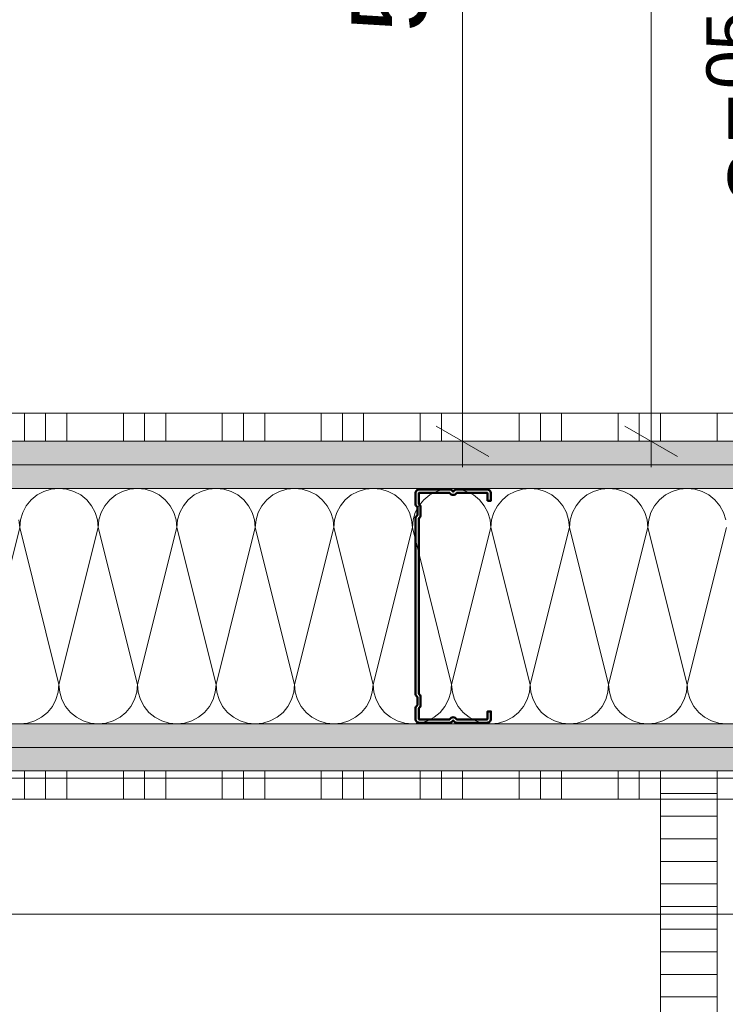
# Model space of a CAD drawing. Header units: metres. Extents: x -3.5 to 65.3, y -10.9 to 16.7.
# Tile 155 of 184: x 45.125 to 45.499, y 3.596 to 4.119. Entities that reach past the tile are written whole.
import ezdxf

# ---------------------------------------------------------------- set-up
doc = ezdxf.new("R2010")
doc.units = ezdxf.units.M
doc.header["$MEASUREMENT"] = 0
doc.linetypes.add('Wipeout_Contour', pattern=[1, 0, -1])
for name, color, linetype in [('102 - Bemaßung_ Beschriftung.Detail_ Ausschnitt', 7, 'Continuous'), ('654 - Abdeckung.Wand Belag', 7, 'Continuous'), ('660 - Unterkonstruktion.Trockenbau', 7, 'Continuous'), ('Neubau_606 - Struktur.Wand Innen Ausbau', 7, 'Continuous'), ('Neubau_650 - Abdeckung.Fußboden Aufbau', 7, 'Continuous'), ('Neubau_702 - Einrichtung.Möbel Sanitär', 7, 'Continuous')]:
    doc.layers.add(name, color=color, linetype=linetype)
doc.styles.add('ERSTELLTER_STIL_1', font='txt')
doc.dimstyles.new('ERSTELLTER_STIL__1', dxfattribs={"dimtxt": 0.04, "dimasz": 0.02128, "dimexe": 0.18, "dimexo": 0.0625, "dimgap": 0, "dimtad": 1, "dimzin": 0, "dimdsep": 46, "dimtxsty": 'ERSTELLTER_STIL_1', "dimblk": 'ARROWHEAD_2', "dimblk1": 'ARROWHEAD_2', "dimblk2": 'ARROWHEAD_2', "dimcen": 0.09, "dimse1": 1, "dimse2": 1, "dimclrd": 7, "dimclre": 7, "dimclrt": 7, "dimazin": 0, "dimtfac": 1, "dimtdec": 4, "dimtmove": 0, "dimatfit": 3, "dimfxl": 1, "dimtolj": 1, "dimtzin": 0, "dimarcsym": 0})
doc.dimstyles.new('ERSTELLTER_STIL__5', dxfattribs={"dimtxt": 0.04, "dimasz": 0.02128, "dimexe": 0.18, "dimexo": 0.0625, "dimgap": 0, "dimtad": 1, "dimtih": 1, "dimtoh": 1, "dimzin": 0, "dimdsep": 46, "dimtxsty": 'ERSTELLTER_STIL_1', "dimblk": 'ARROWHEAD_2', "dimblk1": 'ARROWHEAD_2', "dimblk2": 'ARROWHEAD_2', "dimcen": 0.09, "dimclrd": 7, "dimclre": 7, "dimclrt": 7, "dimazin": 0, "dimtfac": 1, "dimtdec": 4, "dimtmove": 0, "dimatfit": 3, "dimfxl": 1, "dimtolj": 1, "dimtzin": 0, "dimarcsym": 0})
pattern_1 = [(45, (0, 0), (-0.0070710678, 0.0070710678), [0, -0.01])]

# ---------------------------------------------------------------- blocks, each defined once
blk = doc.blocks.new('*X1')
at = {"layer": 'Neubau_606 - Struktur.Wand Innen Ausbau', "color": 7, "linetype": 'Continuous', "lineweight": 5}
for p, q in [((45.13786, 3.86841), (45.13426, 3.86649)), ((45.14177, 3.8696), (45.13786, 3.86841)), ((45.14584, 3.87), (45.14177, 3.8696)), ((45.1499, 3.8696), (45.14584, 3.87)), ((45.15381, 3.86841), (45.1499, 3.8696)), ((45.15741, 3.86649), (45.15381, 3.86841)), ((45.17953, 3.86841), (45.17593, 3.86649)), ((45.18344, 3.8696), (45.17953, 3.86841)), ((45.1875, 3.87), (45.18344, 3.8696)), ((45.19157, 3.8696), (45.1875, 3.87)), ((45.19547, 3.86841), (45.19157, 3.8696)), ((45.19908, 3.86649), (45.19547, 3.86841)), ((45.2212, 3.86841), (45.21759, 3.86649)), ((45.2251, 3.8696), (45.2212, 3.86841)), ((45.22917, 3.87), (45.2251, 3.8696)), ((45.23323, 3.8696), (45.22917, 3.87)), ((45.23714, 3.86841), (45.23323, 3.8696)), ((45.24074, 3.86649), (45.23714, 3.86841)), ((45.26286, 3.86841), (45.25926, 3.86649)), ((45.26677, 3.8696), (45.26286, 3.86841)), ((45.27084, 3.87), (45.26677, 3.8696)), ((45.2749, 3.8696), (45.27084, 3.87)), ((45.27881, 3.86841), (45.2749, 3.8696)), ((45.28241, 3.86649), (45.27881, 3.86841)), ((45.30453, 3.86841), (45.30093, 3.86649)), ((45.30844, 3.8696), (45.30453, 3.86841)), ((45.3125, 3.87), (45.30844, 3.8696)), ((45.31657, 3.8696), (45.3125, 3.87)), ((45.32047, 3.86841), (45.31657, 3.8696)), ((45.32408, 3.86649), (45.32047, 3.86841)), ((45.3462, 3.86841), (45.34259, 3.86649)), ((45.3501, 3.8696), (45.3462, 3.86841)), ((45.35417, 3.87), (45.3501, 3.8696)), ((45.35823, 3.8696), (45.35417, 3.87)), ((45.36214, 3.86841), (45.35823, 3.8696)), ((45.36574, 3.86649), (45.36214, 3.86841)), ((45.38786, 3.86841), (45.38426, 3.86649)), ((45.39177, 3.8696), (45.38786, 3.86841)), ((45.39584, 3.87), (45.39177, 3.8696)), ((45.3999, 3.8696), (45.39584, 3.87)), ((45.40381, 3.86841), (45.3999, 3.8696)), ((45.40741, 3.86649), (45.40381, 3.86841)), ((45.42953, 3.86841), (45.42593, 3.86649)), ((45.43344, 3.8696), (45.42953, 3.86841)), ((45.4375, 3.87), (45.43344, 3.8696)), ((45.44157, 3.8696), (45.4375, 3.87)), ((45.44547, 3.86841), (45.44157, 3.8696)), ((45.44908, 3.86649), (45.44547, 3.86841)), ((45.4712, 3.86841), (45.46759, 3.86649)), ((45.4751, 3.8696), (45.4712, 3.86841)), ((45.47917, 3.87), (45.4751, 3.8696)), ((45.48323, 3.8696), (45.47917, 3.87)), ((45.48714, 3.86841), (45.48323, 3.8696)), ((45.49074, 3.86649), (45.48714, 3.86841)), ((45.1311, 3.8639), (45.12851, 3.86074)), ((45.13426, 3.86649), (45.1311, 3.8639)), ((45.16057, 3.8639), (45.15741, 3.86649)), ((45.16316, 3.86074), (45.16057, 3.8639)), ((45.17277, 3.8639), (45.17018, 3.86074)), ((45.17593, 3.86649), (45.17277, 3.8639)), ((45.20223, 3.8639), (45.19908, 3.86649)), ((45.20482, 3.86074), (45.20223, 3.8639)), ((45.21444, 3.8639), (45.21185, 3.86074)), ((45.21759, 3.86649), (45.21444, 3.8639)), ((45.2439, 3.8639), (45.24074, 3.86649)), ((45.24649, 3.86074), (45.2439, 3.8639)), ((45.2561, 3.8639), (45.25351, 3.86074)), ((45.25926, 3.86649), (45.2561, 3.8639)), ((45.28557, 3.8639), (45.28241, 3.86649)), ((45.28816, 3.86074), (45.28557, 3.8639)), ((45.29777, 3.8639), (45.29518, 3.86074)), ((45.30093, 3.86649), (45.29777, 3.8639)), ((45.32723, 3.8639), (45.32408, 3.86649)), ((45.32982, 3.86074), (45.32723, 3.8639)), ((45.33944, 3.8639), (45.33685, 3.86074)), ((45.34259, 3.86649), (45.33944, 3.8639)), ((45.3689, 3.8639), (45.36574, 3.86649)), ((45.37149, 3.86074), (45.3689, 3.8639)), ((45.3811, 3.8639), (45.37851, 3.86074)), ((45.38426, 3.86649), (45.3811, 3.8639)), ((45.41057, 3.8639), (45.40741, 3.86649)), ((45.41316, 3.86074), (45.41057, 3.8639)), ((45.42277, 3.8639), (45.42018, 3.86074)), ((45.42593, 3.86649), (45.42277, 3.8639)), ((45.45223, 3.8639), (45.44908, 3.86649)), ((45.45482, 3.86074), (45.45223, 3.8639)), ((45.46444, 3.8639), (45.46185, 3.86074)), ((45.46759, 3.86649), (45.46444, 3.8639)), ((45.4939, 3.8639), (45.49074, 3.86649)), ((45.49649, 3.86074), (45.4939, 3.8639)), ((45.12851, 3.86074), (45.12659, 3.85714)), ((45.16508, 3.85714), (45.16316, 3.86074)), ((45.17018, 3.86074), (45.16825, 3.85714)), ((45.20675, 3.85714), (45.20482, 3.86074)), ((45.21185, 3.86074), (45.20992, 3.85714)), ((45.24842, 3.85714), (45.24649, 3.86074)), ((45.25351, 3.86074), (45.25159, 3.85714)), ((45.29008, 3.85714), (45.28816, 3.86074)), ((45.29518, 3.86074), (45.29325, 3.85714)), ((45.33175, 3.85714), (45.32982, 3.86074)), ((45.33685, 3.86074), (45.33492, 3.85714)), ((45.37342, 3.85714), (45.37149, 3.86074)), ((45.37851, 3.86074), (45.37659, 3.85714)), ((45.41508, 3.85714), (45.41316, 3.86074)), ((45.42018, 3.86074), (45.41825, 3.85714)), ((45.45675, 3.85714), (45.45482, 3.86074)), ((45.46185, 3.86074), (45.45992, 3.85714)), ((45.49842, 3.85714), (45.49649, 3.86074)), ((45.125, 3.84916), (45.1246, 3.85323)), ((45.1254, 3.85323), (45.125, 3.84916)), ((45.12659, 3.85714), (45.1254, 3.85323)), ((45.16627, 3.85323), (45.16508, 3.85714)), ((45.16667, 3.84916), (45.16627, 3.85323)), ((45.16707, 3.85323), (45.16667, 3.84916)), ((45.16825, 3.85714), (45.16707, 3.85323)), ((45.20794, 3.85323), (45.20675, 3.85714)), ((45.20834, 3.84916), (45.20794, 3.85323)), ((45.20874, 3.85323), (45.20834, 3.84916)), ((45.20992, 3.85714), (45.20874, 3.85323)), ((45.2496, 3.85323), (45.24842, 3.85714)), ((45.25, 3.84916), (45.2496, 3.85323)), ((45.2504, 3.85323), (45.25, 3.84916)), ((45.25159, 3.85714), (45.2504, 3.85323)), ((45.29127, 3.85323), (45.29008, 3.85714)), ((45.29167, 3.84916), (45.29127, 3.85323)), ((45.29207, 3.85323), (45.29167, 3.84916)), ((45.29325, 3.85714), (45.29207, 3.85323)), ((45.33294, 3.85323), (45.33175, 3.85714)), ((45.33334, 3.84916), (45.33294, 3.85323)), ((45.33374, 3.85323), (45.33334, 3.84916)), ((45.33492, 3.85714), (45.33374, 3.85323)), ((45.3746, 3.85323), (45.37342, 3.85714)), ((45.375, 3.84916), (45.3746, 3.85323)), ((45.3754, 3.85323), (45.375, 3.84916)), ((45.37659, 3.85714), (45.3754, 3.85323)), ((45.41627, 3.85323), (45.41508, 3.85714)), ((45.41667, 3.84916), (45.41627, 3.85323)), ((45.41707, 3.85323), (45.41667, 3.84916)), ((45.41825, 3.85714), (45.41707, 3.85323)), ((45.45794, 3.85323), (45.45675, 3.85714)), ((45.45834, 3.84916), (45.45794, 3.85323)), ((45.45874, 3.85323), (45.45834, 3.84916)), ((45.45992, 3.85714), (45.45874, 3.85323)), ((45.4996, 3.85323), (45.49842, 3.85714)), ((45.125, 3.84916), (45.10417, 3.76583)), ((45.125, 3.84916), (45.14584, 3.76583)), ((45.16667, 3.84916), (45.14584, 3.76583)), ((45.16667, 3.84916), (45.1875, 3.76583)), ((45.20834, 3.84916), (45.1875, 3.76583)), ((45.20834, 3.84916), (45.22917, 3.76583)), ((45.25, 3.84916), (45.22917, 3.76583)), ((45.25, 3.84916), (45.27084, 3.76583)), ((45.29167, 3.84916), (45.27084, 3.76583)), ((45.29167, 3.84916), (45.3125, 3.76583)), ((45.33334, 3.84916), (45.3125, 3.76583)), ((45.33334, 3.84916), (45.35417, 3.76583)), ((45.375, 3.84916), (45.35417, 3.76583)), ((45.375, 3.84916), (45.39584, 3.76583)), ((45.41667, 3.84916), (45.39584, 3.76583)), ((45.41667, 3.84916), (45.4375, 3.76583)), ((45.45834, 3.84916), (45.4375, 3.76583)), ((45.45834, 3.84916), (45.47917, 3.76583)), ((45.5, 3.84916), (45.47917, 3.76583)), ((45.14544, 3.76177), (45.14584, 3.76583)), ((45.14584, 3.76583), (45.14624, 3.76177)), ((45.1871, 3.76177), (45.1875, 3.76583)), ((45.1875, 3.76583), (45.1879, 3.76177)), ((45.22877, 3.76177), (45.22917, 3.76583)), ((45.22917, 3.76583), (45.22957, 3.76177)), ((45.27044, 3.76177), (45.27084, 3.76583)), ((45.27084, 3.76583), (45.27124, 3.76177)), ((45.3121, 3.76177), (45.3125, 3.76583)), ((45.3125, 3.76583), (45.3129, 3.76177)), ((45.35377, 3.76177), (45.35417, 3.76583)), ((45.35417, 3.76583), (45.35457, 3.76177)), ((45.39544, 3.76177), (45.39584, 3.76583)), ((45.39584, 3.76583), (45.39624, 3.76177)), ((45.4371, 3.76177), (45.4375, 3.76583)), ((45.4375, 3.76583), (45.4379, 3.76177)), ((45.47877, 3.76177), (45.47917, 3.76583)), ((45.47917, 3.76583), (45.47957, 3.76177)), ((45.14425, 3.75786), (45.14544, 3.76177)), ((45.14624, 3.76177), (45.14742, 3.75786)), ((45.18592, 3.75786), (45.1871, 3.76177)), ((45.1879, 3.76177), (45.18909, 3.75786)), ((45.22758, 3.75786), (45.22877, 3.76177)), ((45.22957, 3.76177), (45.23075, 3.75786)), ((45.26925, 3.75786), (45.27044, 3.76177)), ((45.27124, 3.76177), (45.27242, 3.75786)), ((45.31092, 3.75786), (45.3121, 3.76177)), ((45.3129, 3.76177), (45.31409, 3.75786)), ((45.35258, 3.75786), (45.35377, 3.76177)), ((45.35457, 3.76177), (45.35575, 3.75786)), ((45.39425, 3.75786), (45.39544, 3.76177)), ((45.39624, 3.76177), (45.39742, 3.75786)), ((45.43592, 3.75786), (45.4371, 3.76177)), ((45.4379, 3.76177), (45.43909, 3.75786)), ((45.47758, 3.75786), (45.47877, 3.76177)), ((45.47957, 3.76177), (45.48075, 3.75786)), ((45.13973, 3.7511), (45.14232, 3.75426)), ((45.14232, 3.75426), (45.14425, 3.75786)), ((45.14742, 3.75786), (45.14935, 3.75426)), ((45.14935, 3.75426), (45.15194, 3.7511)), ((45.1814, 3.7511), (45.18399, 3.75426)), ((45.18399, 3.75426), (45.18592, 3.75786)), ((45.18909, 3.75786), (45.19101, 3.75426)), ((45.19101, 3.75426), (45.1936, 3.7511)), ((45.22307, 3.7511), (45.22566, 3.75426)), ((45.22566, 3.75426), (45.22758, 3.75786)), ((45.23075, 3.75786), (45.23268, 3.75426)), ((45.23268, 3.75426), (45.23527, 3.7511)), ((45.26473, 3.7511), (45.26732, 3.75426)), ((45.26732, 3.75426), (45.26925, 3.75786)), ((45.27242, 3.75786), (45.27435, 3.75426)), ((45.27435, 3.75426), (45.27694, 3.7511)), ((45.3064, 3.7511), (45.30899, 3.75426)), ((45.30899, 3.75426), (45.31092, 3.75786)), ((45.31409, 3.75786), (45.31601, 3.75426)), ((45.31601, 3.75426), (45.3186, 3.7511)), ((45.34807, 3.7511), (45.35066, 3.75426)), ((45.35066, 3.75426), (45.35258, 3.75786)), ((45.35575, 3.75786), (45.35768, 3.75426)), ((45.35768, 3.75426), (45.36027, 3.7511)), ((45.38973, 3.7511), (45.39232, 3.75426)), ((45.39232, 3.75426), (45.39425, 3.75786)), ((45.39742, 3.75786), (45.39935, 3.75426)), ((45.39935, 3.75426), (45.40194, 3.7511)), ((45.4314, 3.7511), (45.43399, 3.75426)), ((45.43399, 3.75426), (45.43592, 3.75786)), ((45.43909, 3.75786), (45.44101, 3.75426)), ((45.44101, 3.75426), (45.4436, 3.7511)), ((45.47307, 3.7511), (45.47566, 3.75426)), ((45.47566, 3.75426), (45.47758, 3.75786)), ((45.48075, 3.75786), (45.48268, 3.75426)), ((45.48268, 3.75426), (45.48527, 3.7511)), ((45.13297, 3.74658), (45.13658, 3.74851)), ((45.13658, 3.74851), (45.13973, 3.7511)), ((45.15194, 3.7511), (45.15509, 3.74851)), ((45.15509, 3.74851), (45.1587, 3.74658)), ((45.17464, 3.74658), (45.17824, 3.74851)), ((45.17824, 3.74851), (45.1814, 3.7511)), ((45.1936, 3.7511), (45.19676, 3.74851)), ((45.19676, 3.74851), (45.20036, 3.74658)), ((45.21631, 3.74658), (45.21991, 3.74851)), ((45.21991, 3.74851), (45.22307, 3.7511)), ((45.23527, 3.7511), (45.23843, 3.74851)), ((45.23843, 3.74851), (45.24203, 3.74658)), ((45.25797, 3.74658), (45.26158, 3.74851)), ((45.26158, 3.74851), (45.26473, 3.7511)), ((45.27694, 3.7511), (45.28009, 3.74851)), ((45.28009, 3.74851), (45.2837, 3.74658)), ((45.29964, 3.74658), (45.30324, 3.74851)), ((45.30324, 3.74851), (45.3064, 3.7511)), ((45.3186, 3.7511), (45.32176, 3.74851)), ((45.32176, 3.74851), (45.32536, 3.74658)), ((45.34131, 3.74658), (45.34491, 3.74851)), ((45.34491, 3.74851), (45.34807, 3.7511)), ((45.36027, 3.7511), (45.36343, 3.74851)), ((45.36343, 3.74851), (45.36703, 3.74658)), ((45.38297, 3.74658), (45.38658, 3.74851)), ((45.38658, 3.74851), (45.38973, 3.7511)), ((45.40194, 3.7511), (45.40509, 3.74851)), ((45.40509, 3.74851), (45.4087, 3.74658)), ((45.42464, 3.74658), (45.42824, 3.74851)), ((45.42824, 3.74851), (45.4314, 3.7511)), ((45.4436, 3.7511), (45.44676, 3.74851)), ((45.44676, 3.74851), (45.45036, 3.74658)), ((45.46631, 3.74658), (45.46991, 3.74851)), ((45.46991, 3.74851), (45.47307, 3.7511)), ((45.48527, 3.7511), (45.48843, 3.74851)), ((45.48843, 3.74851), (45.49203, 3.74658)), ((45.125, 3.745), (45.12907, 3.7454)), ((45.12907, 3.7454), (45.13297, 3.74658)), ((45.1587, 3.74658), (45.1626, 3.7454)), ((45.1626, 3.7454), (45.16667, 3.745)), ((45.16667, 3.745), (45.17073, 3.7454)), ((45.17073, 3.7454), (45.17464, 3.74658)), ((45.20036, 3.74658), (45.20427, 3.7454)), ((45.20427, 3.7454), (45.20834, 3.745)), ((45.20834, 3.745), (45.2124, 3.7454)), ((45.2124, 3.7454), (45.21631, 3.74658)), ((45.24203, 3.74658), (45.24594, 3.7454)), ((45.24594, 3.7454), (45.25, 3.745)), ((45.25, 3.745), (45.25407, 3.7454)), ((45.25407, 3.7454), (45.25797, 3.74658)), ((45.2837, 3.74658), (45.2876, 3.7454)), ((45.2876, 3.7454), (45.29167, 3.745)), ((45.29167, 3.745), (45.29573, 3.7454)), ((45.29573, 3.7454), (45.29964, 3.74658)), ((45.32536, 3.74658), (45.32927, 3.7454)), ((45.32927, 3.7454), (45.33334, 3.745)), ((45.33334, 3.745), (45.3374, 3.7454)), ((45.3374, 3.7454), (45.34131, 3.74658)), ((45.36703, 3.74658), (45.37094, 3.7454)), ((45.37094, 3.7454), (45.375, 3.745)), ((45.375, 3.745), (45.37907, 3.7454)), ((45.37907, 3.7454), (45.38297, 3.74658)), ((45.4087, 3.74658), (45.4126, 3.7454)), ((45.4126, 3.7454), (45.41667, 3.745)), ((45.41667, 3.745), (45.42073, 3.7454)), ((45.42073, 3.7454), (45.42464, 3.74658)), ((45.45036, 3.74658), (45.45427, 3.7454)), ((45.45427, 3.7454), (45.45834, 3.745)), ((45.45834, 3.745), (45.4624, 3.7454)), ((45.4624, 3.7454), (45.46631, 3.74658)), ((45.49203, 3.74658), (45.49594, 3.7454)), ((45.49594, 3.7454), (45.5, 3.745))]:
    blk.add_line(p, q, dxfattribs=at)
blk = doc.blocks.new('*X102')
at = {"layer": '654 - Abdeckung.Wand Belag', "color": 7, "linetype": 'Continuous', "lineweight": 5}
for p, q in [((45.0975, 3.71625), (45.15, 3.71625)), ((45.1275, 3.72), (45.1275, 3.705)), ((45.13875, 3.72), (45.13875, 3.705)), ((45.15, 3.72), (45.15, 3.705)), ((45.15, 3.71625), (45.2025, 3.71625)), ((45.18, 3.72), (45.18, 3.705)), ((45.19125, 3.72), (45.19125, 3.705)), ((45.2025, 3.72), (45.2025, 3.705)), ((45.2025, 3.71625), (45.255, 3.71625)), ((45.2325, 3.72), (45.2325, 3.705)), ((45.24375, 3.72), (45.24375, 3.705)), ((45.255, 3.72), (45.255, 3.705)), ((45.255, 3.71625), (45.3075, 3.71625)), ((45.285, 3.72), (45.285, 3.705)), ((45.29625, 3.72), (45.29625, 3.705)), ((45.3075, 3.72), (45.3075, 3.705)), ((45.3075, 3.71625), (45.36, 3.71625)), ((45.3375, 3.72), (45.3375, 3.705)), ((45.34875, 3.72), (45.34875, 3.705)), ((45.36, 3.72), (45.36, 3.705)), ((45.36, 3.71625), (45.4125, 3.71625)), ((45.39, 3.72), (45.39, 3.705)), ((45.40125, 3.72), (45.40125, 3.705)), ((45.4125, 3.72), (45.4125, 3.705)), ((45.4125, 3.71625), (45.465, 3.71625)), ((45.4425, 3.72), (45.4425, 3.705)), ((45.45375, 3.72), (45.45375, 3.705)), ((45.465, 3.72), (45.465, 3.705)), ((45.465, 3.71625), (45.5175, 3.71625)), ((45.495, 3.72), (45.495, 3.705)), ((45.0975, 3.705), (45.15, 3.705)), ((45.15, 3.705), (45.2025, 3.705)), ((45.2025, 3.705), (45.255, 3.705)), ((45.255, 3.705), (45.3075, 3.705)), ((45.3075, 3.705), (45.36, 3.705)), ((45.36, 3.705), (45.4125, 3.705)), ((45.4125, 3.705), (45.465, 3.705)), ((45.465, 3.705), (45.5175, 3.705))]:
    blk.add_line(p, q, dxfattribs=at)
blk = doc.blocks.new('*X119')
at = {"layer": '654 - Abdeckung.Wand Belag', "color": 7, "linetype": 'Continuous', "lineweight": 5}
for p, q in [((45.1275, 3.91), (45.1275, 3.895)), ((45.13875, 3.91), (45.13875, 3.895)), ((45.15, 3.91), (45.15, 3.895)), ((45.18, 3.91), (45.18, 3.895)), ((45.19125, 3.91), (45.19125, 3.895)), ((45.2025, 3.91), (45.2025, 3.895)), ((45.2325, 3.91), (45.2325, 3.895)), ((45.24375, 3.91), (45.24375, 3.895)), ((45.255, 3.91), (45.255, 3.895)), ((45.285, 3.91), (45.285, 3.895)), ((45.29625, 3.91), (45.29625, 3.895)), ((45.3075, 3.91), (45.3075, 3.895)), ((45.3375, 3.91), (45.3375, 3.895)), ((45.34875, 3.91), (45.34875, 3.895)), ((45.36, 3.91), (45.36, 3.895)), ((45.39, 3.91), (45.39, 3.895)), ((45.40125, 3.91), (45.40125, 3.895)), ((45.4125, 3.91), (45.4125, 3.895)), ((45.4425, 3.91), (45.4425, 3.895)), ((45.45375, 3.91), (45.45375, 3.895)), ((45.465, 3.91), (45.465, 3.895)), ((45.495, 3.91), (45.495, 3.895))]:
    blk.add_line(p, q, dxfattribs=at)
blk = doc.blocks.new('*D204')
at = {"layer": '102 - Bemaßung_ Beschriftung.Detail_ Ausschnitt', "color": 7, "linetype": 'Continuous', "lineweight": 5}
for p, q in [((44.61499, 3.81), (44.61499, 3.82369)), ((44.62899, 3.80192), (44.60099, 3.81808)), ((44.63599, 3.81), (44.59399, 3.81)), ((44.61499, 2.78998), (44.61499, 3.81)), ((44.60099, 2.79807), (44.62899, 2.7819))]:
    blk.add_line(p, q, dxfattribs=at)
at = {"layer": '102 - Bemaßung_ Beschriftung.Detail_ Ausschnitt', "color": 7, "lineweight": 5, "insert": (44.60699, 3.24678), "char_height": 0.04, "attachment_point": 7, "rotation": 90, "style": 'ERSTELLTER_STIL_1'}
blk.add_mtext('\\A1;{\\pql;\\fArial|b0|i0|c0|p38;1,02}', dxfattribs=at)
blk = doc.blocks.new('ARROWHEAD_2')
at = {"color": 0, "linetype": 'Continuous', "lineweight": 0}
for p, q in [((-0.378, -0.655), (0.378, 0.655)), ((0, 0), (-1, 0))]:
    blk.add_line(p, q, dxfattribs=at)
blk = doc.blocks.new('*D211')
at = {"layer": '102 - Bemaßung_ Beschriftung.Detail_ Ausschnitt', "color": 7, "linetype": 'Continuous', "lineweight": 5}
for p, q in [((45.60452, 3.72), (45.60452, 3.73369)), ((45.61852, 3.71191), (45.59052, 3.72808)), ((45.62552, 3.72), (45.58352, 3.72)), ((45.60452, 3.55998), (45.60452, 3.72)), ((45.59052, 3.56807), (45.61852, 3.5519)), ((45.62552, 3.55998), (45.58352, 3.55998))]:
    blk.add_line(p, q, dxfattribs=at)
at = {"layer": '102 - Bemaßung_ Beschriftung.Detail_ Ausschnitt', "color": 7, "lineweight": 5, "insert": (45.59652, 3.60964), "char_height": 0.04, "attachment_point": 7, "rotation": 90, "style": 'ERSTELLTER_STIL_1'}
blk.add_mtext('\\A1;{\\pql;\\fArial|b0|i0|c0|p38;16}', dxfattribs=at)
blk = doc.blocks.new('*D313')
at = {"layer": '102 - Bemaßung_ Beschriftung.Detail_ Ausschnitt', "color": 7, "linetype": 'Continuous', "lineweight": 5}
for p, q in [((45.346, 4.41808), (45.374, 4.40191)), ((45.381, 4.41), (45.339, 4.41)), ((45.36, 3.895), (45.36, 4.41)), ((45.346, 3.90308), (45.374, 3.88691)), ((45.381, 3.895), (45.339, 3.895)), ((45.36, 3.88131), (45.36, 3.895))]:
    blk.add_line(p, q, dxfattribs=at)
at = {"layer": '102 - Bemaßung_ Beschriftung.Detail_ Ausschnitt', "color": 7, "lineweight": 5, "insert": (45.35266, 4.11213), "char_height": 0.04, "attachment_point": 7, "rotation": 90, "style": 'ERSTELLTER_STIL_1'}
blk.add_mtext('\\A1;{\\pql;\\fArial|b0|i0|c0|p38;51\\fArial|b0|i0|c0|p38;\\A1{\\H.66x;\\S5^  ;}}', dxfattribs=at)
blk = doc.blocks.new('*D316')
at = {"layer": '102 - Bemaßung_ Beschriftung.Detail_ Ausschnitt', "color": 7, "linetype": 'Continuous', "lineweight": 5}
for p, q in [((47.04596, 3.72808), (47.07396, 3.71191)), ((47.08096, 3.72), (47.03896, 3.72)), ((47.05996, 0.255), (47.05996, 3.72)), ((47.04596, 0.26308), (47.07396, 0.24692)), ((47.08096, 0.255), (47.03896, 0.255)), ((47.05996, 0.24131), (47.05996, 0.255))]:
    blk.add_line(p, q, dxfattribs=at)
at = {"layer": '102 - Bemaßung_ Beschriftung.Detail_ Ausschnitt', "color": 7, "lineweight": 5, "insert": (47.05973, 1.92427), "char_height": 0.04, "attachment_point": 7, "rotation": 90, "style": 'ERSTELLTER_STIL_1'}
blk.add_mtext('\\A1;{\\pql;\\fArial|b0|i0|c0|p38;3,46\\fArial|b0|i0|c0|p38;\\A1{\\H.66x;\\S5^  ;}}', dxfattribs=at)
blk = doc.blocks.new('*D317')
at = {"layer": '102 - Bemaßung_ Beschriftung.Detail_ Ausschnitt', "color": 7, "linetype": 'Continuous', "lineweight": 5}
for p, q in [((47.05996, 3.895), (47.05996, 3.90869)), ((47.07396, 3.88691), (47.04596, 3.90308)), ((47.08096, 3.895), (47.03896, 3.895)), ((47.05996, 3.72), (47.05996, 3.895)), ((47.04596, 3.72808), (47.07396, 3.71191)), ((47.08096, 3.72), (47.03896, 3.72))]:
    blk.add_line(p, q, dxfattribs=at)
at = {"layer": '102 - Bemaßung_ Beschriftung.Detail_ Ausschnitt', "color": 7, "lineweight": 5, "insert": (47.0524, 3.76713), "char_height": 0.04, "attachment_point": 7, "rotation": 90, "style": 'ERSTELLTER_STIL_1'}
blk.add_mtext('\\A1;{\\pql;\\fArial|b0|i0|c0|p38;17\\fArial|b0|i0|c0|p38;\\A1{\\H.66x;\\S5^  ;}}', dxfattribs=at)
at = {"color": 254, "linetype": 'Wipeout_Contour', "lineweight": 0, "ltscale": 188.753764}
blk.add_wipeout([(47.05946, 3.75963), (47.05946, 3.85537), (47.00446, 3.85537), (47.00446, 3.75963)], dxfattribs=at).dxf.layer = '102 - Bemaßung_ Beschriftung.Detail_ Ausschnitt'
blk = doc.blocks.new('*D318')
at = {"layer": '102 - Bemaßung_ Beschriftung.Detail_ Ausschnitt', "color": 7, "linetype": 'Continuous', "lineweight": 5}
for p, q in [((45.46, 5.76), (45.46, 5.77369)), ((45.474, 5.75192), (45.446, 5.76808)), ((45.481, 5.76), (45.439, 5.76)), ((45.46, 3.895), (45.46, 5.76)), ((45.446, 3.90308), (45.474, 3.88691)), ((45.481, 3.895), (45.439, 3.895)), ((45.46, 3.88131), (45.46, 3.895))]:
    blk.add_line(p, q, dxfattribs=at)
at = {"layer": '102 - Bemaßung_ Beschriftung.Detail_ Ausschnitt', "color": 7, "lineweight": 5, "insert": (45.45976, 4.76427), "char_height": 0.04, "attachment_point": 7, "rotation": 90, "style": 'ERSTELLTER_STIL_1'}
blk.add_mtext('\\A1;{\\pql;\\fArial|b0|i0|c0|p38;1,86\\fArial|b0|i0|c0|p38;\\A1{\\H.66x;\\S5^  ;}}', dxfattribs=at)
blk = doc.blocks.new('*D377')
at = {"layer": '102 - Bemaßung_ Beschriftung.Detail_ Ausschnitt', "color": 7, "linetype": 'Continuous', "lineweight": 5}
for p, q in [((45.56, 4.2455), (45.56, 4.25919)), ((45.574, 4.23742), (45.546, 4.25358)), ((45.581, 4.2455), (45.539, 4.2455)), ((45.56, 3.895), (45.56, 4.2455)), ((45.546, 3.90308), (45.574, 3.88691)), ((45.581, 3.895), (45.539, 3.895)), ((45.56, 3.88131), (45.56, 3.895))]:
    blk.add_line(p, q, dxfattribs=at)
at = {"layer": '102 - Bemaßung_ Beschriftung.Detail_ Ausschnitt', "color": 7, "lineweight": 5, "insert": (45.55269, 4.01986), "char_height": 0.04, "attachment_point": 7, "rotation": 90, "style": 'ERSTELLTER_STIL_1'}
blk.add_mtext('\\A1;{\\pql;\\fArial|b0|i0|c0|p38;35\\fArial|b0|i0|c0|p38;\\A1{\\H.66x;\\S05^  ;}}', dxfattribs=at)
blk = doc.blocks.new('*D425')
at = {"layer": '102 - Bemaßung_ Beschriftung.Detail_ Ausschnitt', "color": 7, "linetype": 'Continuous', "lineweight": 5}
for p, q in [((47.15997, 3.39687), (47.15997, 3.43887)), ((43.97307, 3.43187), (43.95691, 3.40387)), ((47.16805, 3.43187), (47.15189, 3.40387)), ((43.96499, 3.41787), (47.15997, 3.41787))]:
    blk.add_line(p, q, dxfattribs=at)
at = {"color": 254, "linetype": 'Wipeout_Contour', "lineweight": 0, "ltscale": 182.781049}
blk.add_wipeout([(45.49175, 3.41837), (45.63321, 3.41837), (45.63321, 3.47337), (45.49175, 3.47337)], dxfattribs=at).dxf.layer = '102 - Bemaßung_ Beschriftung.Detail_ Ausschnitt'
at = {"layer": '102 - Bemaßung_ Beschriftung.Detail_ Ausschnitt', "color": 7, "lineweight": 5, "insert": (45.49925, 3.41811), "char_height": 0.04, "attachment_point": 7, "style": 'ERSTELLTER_STIL_1'}
blk.add_mtext('\\A1;{\\pql;\\fArial|b0|i0|c0|p38;3,19\\fArial|b0|i0|c0|p38;\\A1{\\H.66x;\\S5^  ;}}', dxfattribs=at)

msp = doc.modelspace()

# ---------------------------------------------------------------- hatches: boundary and pattern name
at = {"layer": 'Neubau_606 - Struktur.Wand Innen Ausbau', "linetype": 'Continuous', "lineweight": 0, "true_color": 0x000000}
h = msp.add_hatch(dxfattribs=at)
h.set_pattern_fill('Gips_0001', color=18, style=0, pattern_type=2)
h.set_pattern_definition(pattern_1)
h.paths.add_polyline_path([(44.70999, 3.895), (44.70999, 3.8825), (45.85999, 3.8825), (45.85999, 3.895)])
h = msp.add_hatch(dxfattribs=at)
h.set_pattern_fill('Gips_0001', color=18, style=0, pattern_type=2)
h.set_pattern_definition(pattern_1)
h.paths.add_polyline_path([(44.70999, 3.8825), (44.70999, 3.87), (45.85999, 3.87), (45.85999, 3.8825)])
h = msp.add_hatch(dxfattribs=at)
h.set_pattern_fill('Gips_0001', color=18, style=0, pattern_type=2)
h.set_pattern_definition(pattern_1)
h.paths.add_polyline_path([(44.70999, 3.745), (44.70999, 3.7325), (45.85999, 3.7325), (45.85999, 3.745)])
h = msp.add_hatch(dxfattribs=at)
h.set_pattern_fill('Gips_0001', color=18, style=0, pattern_type=2)
h.set_pattern_definition(pattern_1)
h.paths.add_polyline_path([(44.70999, 3.7325), (44.70999, 3.72), (45.85999, 3.72), (45.85999, 3.7325)])
at = {"layer": 'Neubau_650 - Abdeckung.Fußboden Aufbau', "linetype": 'Continuous', "lineweight": 13, "true_color": 0xafafaf}
h = msp.add_hatch(dxfattribs=at)
h.set_pattern_fill('Raster_60x60_Fuge_2mm_0001', color=253, style=0, pattern_type=2)
h.set_pattern_definition([(0, (46.245, 4.8475), (0, 0.602), []), (90, (46.245, 4.8475), (-0.602, 0), [])])
h.paths.add_polyline_path([(44.70999, 3.895), (45.85999, 3.895), (45.85999, 3.72), (46.74499, 3.72), (46.74499, 3.895), (46.84499, 3.895), (46.84499, 5.76), (44.70999, 5.76)])
h = msp.add_hatch(dxfattribs=at)
h.set_pattern_fill('Raster_60x60_Fuge_2mm_0001', color=253, style=0, pattern_type=2)
h.set_pattern_definition([(0, (46.245, 3.6435), (0, 0.602), []), (90, (46.245, 3.6435), (-0.602, 0), [])])
h.paths.add_polyline_path([(47.15998, 3.72), (43.96499, 3.72), (43.96499, 0.505), (44.21499, 0.505), (44.21499, 0.255), (47.15998, 0.255)])
at = {"layer": 'Neubau_702 - Einrichtung.Möbel Sanitär', "linetype": 'Continuous', "lineweight": 0, "true_color": 0x000000}
h = msp.add_hatch(dxfattribs=at)
h.set_pattern_fill('Holz__Sperrholz_1_0001', color=18, style=0, pattern_type=2)
h.set_pattern_definition([(0, (0, 0), (0, 0.0120000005), [])])
h.paths.add_polyline_path([(45.46502, 3.72), (45.46502, 3.55998), (45.49502, 3.55998), (45.49502, 3.72)])

# ---------------------------------------------------------------- linework, layer by layer
at = {"layer": '654 - Abdeckung.Wand Belag', "color": 7, "linetype": 'Continuous', "lineweight": 5, "flags": 128}
for points in [[(45.82999, 3.91), (44.72499, 3.91)], [(44.72499, 3.895), (45.82999, 3.895)], [(45.82999, 3.72), (43.96499, 3.72)], [(43.97999, 3.705), (45.82999, 3.705)]]:
    msp.add_lwpolyline(points, dxfattribs=at)
at = {"layer": 'Neubau_606 - Struktur.Wand Innen Ausbau', "color": 1, "linetype": 'Continuous', "lineweight": 9}
for p, q in [((45.85999, 3.8825), (44.70999, 3.8825)), ((45.85999, 3.7325), (44.70999, 3.7325))]:
    msp.add_line(p, q, dxfattribs=at)
at = {"layer": 'Neubau_606 - Struktur.Wand Innen Ausbau', "color": 1, "linetype": 'Continuous', "lineweight": 13}
for p, q in [((45.85999, 3.87), (44.70999, 3.87)), ((45.85999, 3.745), (44.70999, 3.745))]:
    msp.add_line(p, q, dxfattribs=at)
at = {"layer": 'Neubau_606 - Struktur.Wand Innen Ausbau', "color": 1, "linetype": 'Continuous', "lineweight": 13, "flags": 128}
for points in [[(45.85999, 3.895), (44.70999, 3.895)], [(44.70999, 3.72), (45.85999, 3.72)]]:
    msp.add_lwpolyline(points, dxfattribs=at)
at = {"layer": 'Neubau_650 - Abdeckung.Fußboden Aufbau', "color": 1, "linetype": 'Continuous', "lineweight": 13, "flags": 128}
for points in [[(44.70999, 3.895), (45.85999, 3.895), (45.85999, 3.72)], [(47.15998, 3.72), (47.15998, 0.255), (44.21499, 0.255), (44.21499, 0.505), (43.96499, 0.505), (43.96499, 3.72), (45.85999, 3.72)]]:
    msp.add_lwpolyline(points, dxfattribs=at)
at = {"layer": 'Neubau_702 - Einrichtung.Möbel Sanitär', "color": 1, "linetype": 'Continuous', "lineweight": 18, "flags": 128}
for points in [[(45.46502, 3.72), (45.46502, 3.55998)], [(45.49502, 3.72), (45.46502, 3.72)], [(45.49502, 3.55998), (45.49502, 3.72)]]:
    msp.add_lwpolyline(points, dxfattribs=at)

# ---------------------------------------------------------------- block references
at = {"layer": '654 - Abdeckung.Wand Belag', "color": 7, "lineweight": 5}
for name in ['*X119', '*X102']:
    msp.add_blockref(name, (0, 0), dxfattribs=at)
at = {"layer": 'Neubau_606 - Struktur.Wand Innen Ausbau', "color": 1, "lineweight": 13}
msp.add_blockref('*X1', (0, 0), dxfattribs=at)

# ---------------------------------------------------------------- dimensions: what is measured, and where the dimension line sits
at = {"layer": '102 - Bemaßung_ Beschriftung.Detail_ Ausschnitt', "color": 7, "linetype": 'Continuous', "lineweight": 5}
for base, p1, p2, picture, middle in [((45.36, 4.4099979), (44.7099868, 3.8949977), (44.7099879, 4.4099979), '*D313', (45.332, 4.1966443)), ((44.61499, 3.81), (45.46502, 2.78998), (43.56999, 3.81), '*D204', (44.58699, 3.29873)), ((45.60452, 3.72), (45.49502, 3.55998), (44.70999, 3.72), '*D211', (45.57652, 3.64013)), ((47.059964, 3.719998), (43.964989, 0.255), (44.709987, 3.719998), '*D316', (47.031964, 2.030247))]:
    dim = msp.add_linear_dim(base=base, p1=p1, p2=p2, angle=90, dimstyle='ERSTELLTER_STIL__1', dxfattribs=at)
    dim.commit()
    dim.dimension.update_dxf_attribs({"geometry": picture, "text_midpoint": middle, "dimtype": 160, "text_rotation": 90})

# ---------------------------------------------------------------- next in the draw order: dimensions: what is measured, and where the dimension line sits
dim = msp.add_linear_dim(base=(47.0599642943, 3.894997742), p1=(44.7099867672, 3.719997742), p2=(44.7099867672, 3.894997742), angle=90, dimstyle='ERSTELLTER_STIL__1', dxfattribs=at)
dim.commit()
dim.dimension.update_dxf_attribs({"geometry": '*D317', "text_midpoint": (47.0319642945, 3.8516442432), "dimtype": 160, "text_rotation": 90})

# ---------------------------------------------------------------- next in the draw order: dimensions: what is measured, and where the dimension line sits
for base, p1, p2, picture, middle in [((45.46, 5.76), (44.709987, 3.894998), (44.709987, 5.76), '*D318', (45.432, 4.870247)), ((45.56, 4.2455), (44.70999, 3.895), (45.64299, 4.2455), '*D377', (45.532, 4.11963))]:
    dim = msp.add_linear_dim(base=base, p1=p1, p2=p2, angle=90, dimstyle='ERSTELLTER_STIL__1', dxfattribs=at)
    dim.commit()
    dim.dimension.update_dxf_attribs({"geometry": picture, "text_midpoint": middle, "dimtype": 160, "text_rotation": 90})

# ---------------------------------------------------------------- next in the draw order: dimensions: what is measured, and where the dimension line sits
dim = msp.add_linear_dim(base=(47.15997, 3.41787), p1=(43.96499, 2.21499), p2=(47.15997, 4.08375), dimstyle='ERSTELLTER_STIL__5', dxfattribs=at)
dim.commit()
dim.dimension.update_dxf_attribs({"geometry": '*D425', "text_midpoint": (45.60523, 3.44587), "dimtype": 160})

# ---------------------------------------------------------------- next in the draw order: linework, layer by layer
at = {"layer": '660 - Unterkonstruktion.Trockenbau', "color": 7, "linetype": 'Continuous', "lineweight": 50, "flags": 128}
msp.add_lwpolyline([(45.37324, 3.8634), (45.37499, 3.8634), (45.37499, 3.8674, 0.414214), (45.37299, 3.8694), (45.35694, 3.8694, 0.267949), (45.3552, 3.8684, -0.57735), (45.35477, 3.8684, 0.267949), (45.35304, 3.8694), (45.33699, 3.8694, 0.414214), (45.33499, 3.8674), (45.33499, 3.8619, 0.250492), (45.33588, 3.86024, -0.250492), (45.33599, 3.86003), (45.33599, 3.85577, -0.250492), (45.33588, 3.85556, 0.250492), (45.33499, 3.8539), (45.33499, 3.7611, 0.250492), (45.33588, 3.75944, -0.250492), (45.33599, 3.75923), (45.33599, 3.75497, -0.250492), (45.33588, 3.75476, 0.250492), (45.33499, 3.7531), (45.33499, 3.7476, 0.414214), (45.33699, 3.7456), (45.35304, 3.7456, 0.267949), (45.35477, 3.7466, -0.57735), (45.3552, 3.7466, 0.267949), (45.35694, 3.7456), (45.37299, 3.7456, 0.414214), (45.37499, 3.7476), (45.37499, 3.7516), (45.37324, 3.7516), (45.37324, 3.7476, -0.414214), (45.37299, 3.74735), (45.35694, 3.74735, -0.267949), (45.35672, 3.74747, 0.57735), (45.35326, 3.74747, -0.267949), (45.35304, 3.74735), (45.33699, 3.74735, -0.414214), (45.33674, 3.7476), (45.33674, 3.7531, -0.250492), (45.33685, 3.75331, 0.250492), (45.33774, 3.75497), (45.33774, 3.75923, 0.250492), (45.33685, 3.76089, -0.250492), (45.33674, 3.7611), (45.33674, 3.8539, -0.250492), (45.33685, 3.85411, 0.250492), (45.33774, 3.85577), (45.33774, 3.86003, 0.250492), (45.33685, 3.86169, -0.250492), (45.33674, 3.8619), (45.33674, 3.8674, -0.414214), (45.33699, 3.86765), (45.35304, 3.86765, -0.267949), (45.35325, 3.86752, 0.57735), (45.35672, 3.86752, -0.267949), (45.35694, 3.86765), (45.37299, 3.86765, -0.414214), (45.37324, 3.8674)], format="xyb", close=True, dxfattribs=at)

doc.saveas('drawing.dxf')
